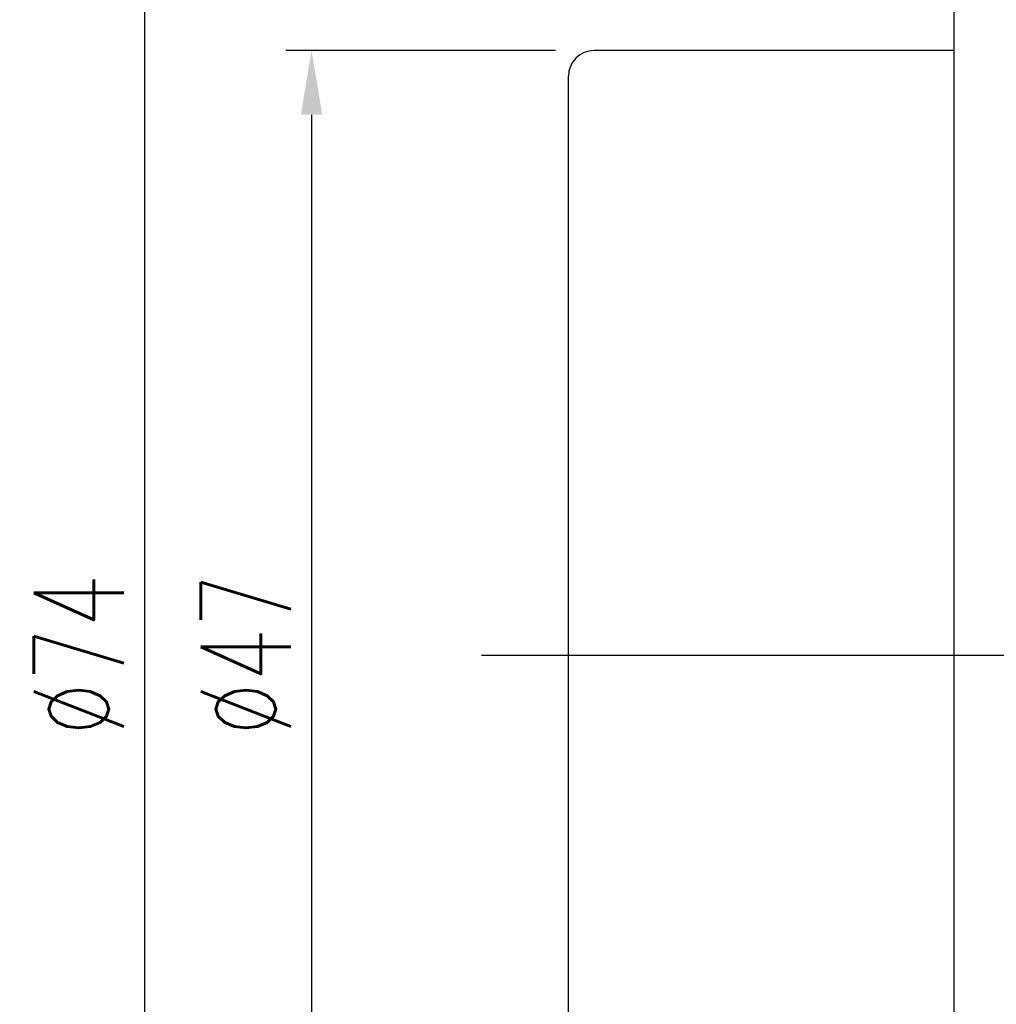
# Model space of a CAD drawing. Header units: millimetres. Extents: x 778 to 1020, y 785 to 920.
# Tile 3 of 48: x 875 to 913, y 839 to 877. Entities that reach past the tile are written whole.
import ezdxf

# ---------------------------------------------------------------- set-up
doc = ezdxf.new("R2010")
doc.units = ezdxf.units.MM
doc.header["$LTSCALE"] = 0.1
doc.layers.get('0').update_dxf_attribs({"linetype": 'CONTINUOUS'})
doc.layers.get('Defpoints').update_dxf_attribs({"linetype": 'CONTINUOUS'})
doc.styles.add('DIM-7', font='SIMPLEX.shx', dxfattribs={"width": 0.7, "bigfont": 'chineset.shx'})
doc.dimstyles.new('CNS', dxfattribs={"dimtxt": 3.5, "dimasz": 2.5, "dimexe": 1, "dimexo": 1.5, "dimgap": 0.09, "dimtad": 0, "dimdsep": 46, "dimtxsty": 'DIM-7', "dimcen": 0.09, "dimclrd": 1, "dimclre": 1, "dimclrt": 4, "dimadec": 0, "dimazin": 0, "dimtfac": 1, "dimtix": 1, "dimtmove": 2, "dimatfit": 3, "dimfxl": 1, "dimtvp": 0.971429, "dimtolj": 1, "dimarcsym": 0})

# ---------------------------------------------------------------- blocks, each defined once
blk = doc.blocks.new('*D2')
at = {"lineweight": -2, "transparency": 16777216}
for p, q in [((896.133, 875.972), (885.653, 875.972)), ((886.653, 873.472), (886.653, 831.472)), ((896.133, 828.972), (885.653, 828.972))]:
    blk.add_line(p, q, dxfattribs=at)
at = {"transparency": 16777216}
for points in [[(886.236, 873.472), (887.069, 873.472), (886.653, 875.972)], [(886.236, 831.472), (887.069, 831.472), (886.653, 828.972)]]:
    blk.add_solid(points, dxfattribs=at)
at = {"layer": 'Defpoints', "color": 0, "transparency": 16777216}
for p in [(897.633, 875.972), (886.653, 828.972), (897.633, 828.972)]:
    blk.add_point(p, dxfattribs=at)
at = {"transparency": 16777216, "insert": (884.103, 852.472), "char_height": 3.5, "attachment_point": 5, "rotation": 90, "style": 'DIM-7'}
blk.add_mtext('\\A1;%%C47', dxfattribs=at)
blk = doc.blocks.new('*D10')
at = {"lineweight": -2, "transparency": 16777216}
for p, q in [((911.133, 889.472), (879.159, 889.472)), ((880.159, 886.972), (880.159, 817.972)), ((911.133, 815.472), (879.159, 815.472))]:
    blk.add_line(p, q, dxfattribs=at)
at = {"transparency": 16777216}
for points in [[(879.742, 886.972), (880.575, 886.972), (880.159, 889.472)], [(879.742, 817.972), (880.575, 817.972), (880.159, 815.472)]]:
    blk.add_solid(points, dxfattribs=at)
at = {"layer": 'Defpoints', "color": 0, "transparency": 16777216}
for p in [(912.633, 889.472), (880.159, 815.472), (912.633, 815.472)]:
    blk.add_point(p, dxfattribs=at)
at = {"transparency": 16777216, "insert": (877.609, 852.472), "char_height": 3.5, "attachment_point": 5, "rotation": 90, "style": 'DIM-7'}
blk.add_mtext('\\A1;%%C74', dxfattribs=at)

msp = doc.modelspace()

# ---------------------------------------------------------------- linework, layer by layer
at = {"linetype": 'Continuous'}
for p, q in [((911.633, 824.746), (911.633, 880.198)), ((911.633, 875.972), (897.633, 875.972)), ((896.633, 829.972), (896.633, 874.972))]:
    msp.add_line(p, q, dxfattribs=at)
at = {"ltscale": 5}
msp.add_line((893.258, 852.472), (1009.401, 852.472), dxfattribs=at)
at = {"linetype": 'Continuous'}
msp.add_arc((897.633, 874.972), 1, 90, 180, dxfattribs=at)

# ---------------------------------------------------------------- dimensions: what is measured, and where the dimension line sits
for base, p1, p2, picture, middle in [((880.159, 815.472), (912.633, 889.472), (912.633, 815.472), '*D10', (877.609, 852.472)), ((886.653, 828.972), (897.633, 875.972), (897.633, 828.972), '*D2', (884.103, 852.472))]:
    dim = msp.add_linear_dim(base=base, p1=p1, p2=p2, angle=90, text='%%C<>', dimstyle='CNS', override={"dimgap": 0.8, "dimtad": 1, "dimclrd": 256, "dimclre": 256, "dimclrt": 256, "dimadec": 2, "dimazin": 2, "dimtmove": 1, "dimatfit": 0})
    dim.commit()
    dim.dimension.update_dxf_attribs({"geometry": picture, "text_midpoint": middle})

doc.saveas('drawing.dxf')
